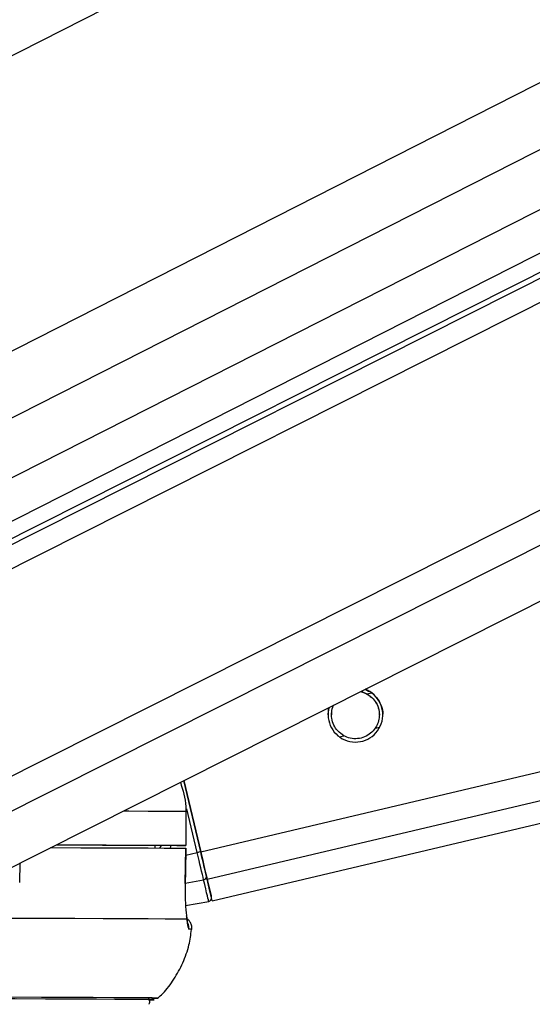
# Model space of a CAD drawing. Header units: millimetres. Extents: x 10 to 13239, y 20 to 10604.
# Tile 13 of 130: x 2477 to 2522, y 2934 to 3021. Entities that reach past the tile are written whole.
import ezdxf

# ---------------------------------------------------------------- set-up
doc = ezdxf.new("R2010")
doc.units = ezdxf.units.MM
doc.layers.add('COMPONENT_GEOMETRY', color=7, linetype='Continuous')
doc.styles.add('SLDTEXTSTYLE0', font='TXT', dxfattribs={"width": 0.75})
doc.dimstyles.new('SLDDIMSTYLE1', dxfattribs={"dimtxt": 75, "dimasz": 3.302, "dimexe": 0, "dimexo": 0.0625, "dimgap": 18.75, "dimtad": 0, "dimtih": 1, "dimtoh": 1, "dimdec": 1, "dimrnd": 1e-09, "dimzin": 12, "dimdsep": 46, "dimtxsty": 'SLDTEXTSTYLE0', "dimsah": 1, "dimcen": 0.09, "dimadec": 0, "dimazin": 3, "dimtfac": 1, "dimtdec": 1, "dimtofl": 0, "dimtmove": 0, "dimatfit": 3, "dimfxl": 1, "dimfrac": 2, "dimtolj": 1, "dimtzin": 12, "dimarcsym": 0})

# ---------------------------------------------------------------- blocks, each defined once
blk = doc.blocks.new('_D_5')
at = {"layer": 'COMPONENT_GEOMETRY', "color": 7}
for p, q in [((3876.961, 3780.567), (440.927, 3780.567)), ((444.102, 3780.567), (444.102, 2437.572)), ((294.05, 2422.338), (271.198, 2422.338)), ((271.198, 2422.338), (271.198, 2303.276)), ((594.154, 2422.338), (617.006, 2422.338)), ((617.006, 2422.338), (617.006, 2303.276)), ((271.198, 2303.276), (294.05, 2303.276)), ((617.006, 2303.276), (594.154, 2303.276)), ((444.102, 848.067), (444.102, 2191.062)), ((3787.574, 848.067), (440.927, 848.067))]:
    blk.add_line(p, q, dxfattribs=at)
for points in [[(444.102, 3780.567), (443.594, 3777.265), (444.61, 3777.265)], [(444.102, 848.067), (444.61, 851.369), (443.594, 851.369)]]:
    blk.add_solid(points, dxfattribs=at)
at = {"layer": 'COMPONENT_GEOMETRY', "color": 7, "char_height": 75, "attachment_point": 1, "style": 'SLDTEXTSTYLE0'}
for s, insert in [('9\'7.45"', (294.05, 2399.956)), ('2932.5mm', (197.956, 2287.742))]:
    blk.add_mtext(s, dxfattribs=dict(at, insert=insert))

msp = doc.modelspace()

# ---------------------------------------------------------------- linework, layer by layer
at = {"color": 8, "linetype": 'Continuous', "lineweight": 25}
for p, q in [((2643.047, 3102.072), (2446.003, 3002.031)), ((2692.969, 3101.48), (2456.597, 2981.471)), ((2704.246, 3101.346), (2457.994, 2976.321)), ((2714.423, 3101.226), (2461.014, 2972.567)), ((2461.698, 2965.005), (2731.928, 3101.018)), ((2462.026, 2967.321), (2727.751, 3101.068)), ((2465.751, 2948.825), (2767.294, 3100.599)), ((2467.241, 2946.503), (2773.256, 3100.529)), ((2492.744, 2947.406), (3124.525, 3096.38)), ((2493.31, 2945.008), (3134.748, 3096.26)), ((2507.367, 2961.269), (2507.767, 2961.364)), ((2508.079, 2958.247), (2508.483, 2958.342)), ((2504.924, 2957.503), (2505.326, 2957.598)), ((2492.437, 2947.334), (2491.53, 2951.183)), ((2489.165, 2947.726), (2489.31, 2947.96)), ((2491.431, 2947.096), (2492.437, 2947.334)), ((2476.837, 2944.689), (2476.88, 2946.423)), ((2491.39, 2944.642), (2492.999, 2944.949)), ((2489.021, 2934.542), (2489.018, 2934.543))]:
    msp.add_line(p, q, dxfattribs=at)
at = {"color": 7, "linetype": 'Continuous', "lineweight": 25}
for p, q in [((2726.812, 3101.079), (2463.637, 2968.616)), ((2464.339, 2970.464), (2721.719, 3101.139)), ((2474.418, 2945.185), (2782.828, 3100.415)), ((2493.757, 2943.102), (3142.876, 3096.164)), ((2506.802, 2961.484), (2507.367, 2961.269)), ((2491.268, 2953.666), (2492.745, 2947.406)), ((2492.744, 2947.406), (2491.269, 2953.666)), ((2491.451, 2950.959), (2491.447, 2947.959)), ((2491.46, 2950.959), (2491.451, 2950.959)), ((2491.456, 2947.959), (2491.46, 2950.959)), ((2488.717, 2947.965), (2488.713, 2947.728)), ((2490.456, 2947.959), (2488.717, 2947.961)), ((2491.39, 2944.624), (2491.441, 2947.709)), ((2491.426, 2947.709), (2491.432, 2947.709)), ((2491.381, 2944.622), (2491.39, 2944.624)), ((2491.42, 2942.678), (2493.446, 2943.045))]:
    msp.add_line(p, q, dxfattribs=at)
at = {"color": 8, "linetype": 'Continuous', "lineweight": 25, "flags": 128}
msp.add_lwpolyline([(2485.958, 2950.993), (2486.43, 2950.991), (2488.131, 2950.982), (2489.538, 2950.974), (2490.646, 2950.967), (2491.451, 2950.959)], dxfattribs=at)
at = {"color": 7, "linetype": 'Continuous', "lineweight": 25, "flags": 128}
for points in [[(2479.55, 2947.767), (2479.684, 2947.767), (2482.2, 2947.758), (2484.45, 2947.749), (2486.426, 2947.741), (2488.118, 2947.733), (2489.52, 2947.724), (2490.626, 2947.717), (2491.432, 2947.709)], [(2480.03, 2948.009), (2480.43, 2948.008), (2482.384, 2948), (2484.116, 2947.993), (2485.62, 2947.985), (2486.891, 2947.978), (2487.925, 2947.971), (2488.717, 2947.965)], [(2480.043, 2948.016), (2482.174, 2948.008), (2484.439, 2947.999), (2486.426, 2947.991), (2488.127, 2947.982), (2489.534, 2947.974), (2490.642, 2947.967), (2491.447, 2947.959)], [(2491.447, 2947.959), (2491.453, 2947.959), (2491.414, 2947.959), (2491.332, 2947.958), (2491.21, 2947.958), (2491.053, 2947.958), (2490.87, 2947.958), (2490.668, 2947.959), (2490.456, 2947.959)], [(2491.432, 2947.709), (2491.399, 2945.71), (2491.381, 2944.622)], [(2492.999, 2944.949), (2492.948, 2945.166), (2492.89, 2945.414), (2492.825, 2945.69), (2492.754, 2945.989), (2492.679, 2946.308), (2492.6, 2946.642), (2492.519, 2946.985), (2492.437, 2947.334)], [(2493.31, 2945.008), (2493.258, 2945.226), (2493.2, 2945.476), (2493.134, 2945.753), (2493.063, 2946.054), (2492.988, 2946.375), (2492.909, 2946.71), (2492.827, 2947.056), (2492.744, 2947.406)], [(2492.745, 2947.406), (2492.819, 2947.092), (2492.891, 2946.783), (2492.962, 2946.483), (2493.03, 2946.196), (2493.093, 2945.927), (2493.152, 2945.679), (2493.204, 2945.455), (2493.25, 2945.261)], [(2493.446, 2943.045), (2493.439, 2943.077), (2493.417, 2943.169), (2493.382, 2943.322), (2493.332, 2943.535), (2493.268, 2943.805), (2493.191, 2944.132), (2493.101, 2944.514), (2492.999, 2944.949)], [(2493.25, 2945.261), (2493.349, 2944.838), (2493.437, 2944.466), (2493.512, 2944.148), (2493.573, 2943.885), (2493.622, 2943.679), (2493.657, 2943.53), (2493.678, 2943.44), (2493.685, 2943.409)], [(2493.757, 2943.102), (2493.757, 2943.102), (2493.728, 2943.226), (2493.643, 2943.592), (2493.502, 2944.19), (2493.31, 2945.008)], [(2475.807, 2941.579), (2478.894, 2941.569), (2481.684, 2941.56), (2484.162, 2941.55), (2486.317, 2941.541), (2488.139, 2941.532), (2489.619, 2941.523), (2490.749, 2941.515), (2491.524, 2941.507)], [(2489.018, 2934.543), (2488.922, 2934.547), (2488.485, 2934.555), (2487.7, 2934.562), (2486.571, 2934.57), (2485.103, 2934.579), (2483.305, 2934.588), (2481.184, 2934.597), (2478.751, 2934.606), (2476.017, 2934.615), (2472.997, 2934.625), (2469.704, 2934.634), (2466.155, 2934.644), (2462.368, 2934.653), (2458.359, 2934.663), (2454.15, 2934.672), (2449.761, 2934.681), (2445.212, 2934.69), (2440.527, 2934.699), (2435.727, 2934.707), (2430.837, 2934.715), (2425.88, 2934.723), (2420.88, 2934.73)], [(2488.149, 2934.389), (2488.51, 2934.395), (2488.555, 2934.402), (2488.243, 2934.409), (2487.577, 2934.417), (2486.561, 2934.425), (2485.198, 2934.433), (2483.496, 2934.442), (2481.463, 2934.451), (2479.11, 2934.46), (2476.448, 2934.469), (2473.491, 2934.479), (2470.252, 2934.488), (2466.749, 2934.498), (2462.999, 2934.507), (2459.02, 2934.517), (2454.832, 2934.526), (2450.456, 2934.536), (2445.914, 2934.545), (2441.229, 2934.553), (2436.424, 2934.562), (2431.522, 2934.57), (2426.549, 2934.578), (2421.529, 2934.585)], [(2488.144, 2934.388), (2488.2, 2934.389), (2488.6, 2934.395), (2488.645, 2934.402), (2488.333, 2934.409), (2487.667, 2934.417), (2486.649, 2934.425), (2485.284, 2934.433), (2483.58, 2934.442), (2481.545, 2934.451), (2479.189, 2934.46), (2476.523, 2934.469)]]:
    msp.add_lwpolyline(points, dxfattribs=at)
at = {"color": 7, "linetype": 'Continuous', "lineweight": 25}
for centre, radius, start, end in [((2506.346, 2959.437), 2.4, 164.13092, 69.30316), ((2506.326, 2888.809), 60.15, 103.04917, 103.34979), ((2492.972, 2945.228), 0.28, 275.59875, 6.72029), ((2493.393, 2943.34), 0.3, 280.23427, 13.28979), ((2488.528, 2944.323), 9.793, 269.30071, 272.88494)]:
    msp.add_arc(centre, radius, start, end, dxfattribs=at)
at = {"color": 8, "linetype": 'Continuous', "lineweight": 25}
for centre, radius, start, end in [((2490.713, 2940.705), 1.001, 353.69691, 24.46693), ((2491.805, 2939.738), 0.862, 79.64728, 96.44712)]:
    msp.add_arc(centre, radius, start, end, dxfattribs=at)
msp.add_ellipse((2486.652, 2949.141), major_axis=(2.384, 2.819), ratio=0.999929, start_param=5.019237, end_param=5.088271, dxfattribs=at)
at = {"color": 7, "linetype": 'Continuous', "lineweight": 25}
for points, knots in [([(2506.776, 2961.471), (2506.784, 2961.47), (2507.004, 2961.458), (2507.189, 2961.354), (2507.367, 2961.255)], [0, 0, 0, 0, 0.039502, 1, 1, 1, 1]), ([(2507.189, 2961.679), (2507.404, 2961.579), (2507.659, 2961.461), (2507.856, 2961.3), (2507.887, 2961.274)], [0, 0, 0, 0, 0.839817, 1, 1, 1, 1]), ([(2507.367, 2961.269), (2507.555, 2961.141), (2507.902, 2960.904), (2508.267, 2960.354), (2508.451, 2959.762), (2508.454, 2959.168), (2508.325, 2958.658), (2508.156, 2958.376), (2508.079, 2958.247)], [0, 0, 0, 0, 0.204649, 0.376349, 0.54885, 0.703375, 0.86432, 1, 1, 1, 1]), ([(2507.367, 2961.255), (2507.556, 2961.127), (2507.904, 2960.891), (2508.262, 2960.342), (2508.44, 2959.83), (2508.431, 2959.521), (2508.428, 2959.418)], [0, 0, 0, 0, 0.322708, 0.593506, 0.865546, 1, 1, 1, 1]), ([(2507.887, 2961.274), (2508.043, 2961.124), (2508.354, 2960.823), (2508.647, 2960.196), (2508.761, 2959.7), (2508.74, 2959.466), (2508.737, 2959.433)], [0, 0, 0, 0, 0.329971, 0.662306, 0.951122, 1, 1, 1, 1]), ([(2505.326, 2957.598), (2505.138, 2957.726), (2504.791, 2957.962), (2504.426, 2958.512), (2504.241, 2959.105), (2504.243, 2959.696), (2504.326, 2960.091), (2504.426, 2960.271), (2504.439, 2960.295)], [0, 0, 0, 0, 0.230133, 0.423247, 0.617247, 0.791036, 0.972013, 1, 1, 1, 1]), ([(2504.265, 2959.422), (2504.261, 2959.505), (2504.25, 2959.782), (2504.329, 2960.084), (2504.433, 2960.27), (2504.449, 2960.3)], [0, 0, 0, 0, 0.264902, 0.880224, 1, 1, 1, 1]), ([(2503.956, 2959.434), (2503.958, 2959.593), (2503.959, 2959.831), (2504.032, 2960.034), (2504.056, 2960.102)], [0, 0, 0, 0, 0.666905, 1, 1, 1, 1]), ([(2508.079, 2958.247), (2507.957, 2958.095), (2507.711, 2957.791), (2507.159, 2957.464), (2506.535, 2957.31), (2505.878, 2957.347), (2505.509, 2957.515), (2505.326, 2957.598)], [0, 0, 0, 0, 0.19649, 0.392654, 0.593391, 0.798812, 1, 1, 1, 1]), ([(2490.961, 2953.511), (2491.18, 2952.81), (2491.441, 2951.971), (2491.45, 2951.101), (2491.451, 2950.959)], [0, 0, 0, 0, 0.836483, 1, 1, 1, 1]), ([(2491.381, 2944.622), (2491.379, 2944.356), (2491.373, 2943.641), (2491.416, 2942.54), (2491.482, 2941.825), (2491.521, 2941.529), (2491.524, 2941.507)], [0, 0, 0, 0, 0.220484, 0.59366, 0.970346, 1, 1, 1, 1]), ([(2491.603, 2941.108), (2491.603, 2941.107), (2491.604, 2941.105), (2491.574, 2941.261), (2491.547, 2941.481), (2491.514, 2941.715), (2491.506, 2941.77)], [0, 0, 0, 0, 0.114235, 0.41382, 0.861728, 1, 1, 1, 1]), ([(2491.942, 2940.553), (2491.951, 2940.589), (2491.992, 2940.749), (2491.928, 2941.022), (2491.781, 2941.295), (2491.633, 2941.454), (2491.542, 2941.509), (2491.518, 2941.524)], [0, 0, 0, 0, 0.095963, 0.436335, 0.70107, 0.922023, 1, 1, 1, 1]), ([(2491.524, 2941.507), (2491.552, 2941.254), (2491.61, 2940.732), (2491.675, 2940.641), (2491.708, 2940.595)], [0, 0, 0, 0, 0.485361, 1, 1, 1, 1]), ([(2488.962, 2934.522), (2489.116, 2934.663), (2489.662, 2935.161), (2490.429, 2936.205), (2491.212, 2937.636), (2491.741, 2939.111), (2491.875, 2940.112), (2491.935, 2940.563)], [0, 0, 0, 0, 0.0910941, 0.3220474, 0.560082, 0.8021101, 1, 1, 1, 1]), ([(2488.206, 2934.005), (2488.223, 2934.035), (2488.269, 2934.118), (2488.275, 2934.278), (2488.242, 2934.425), (2488.193, 2934.491), (2488.179, 2934.51)], [0, 0, 0, 0, 0.190041, 0.532066, 0.864865, 1, 1, 1, 1])]:
    msp.add_open_spline(points, degree=3, knots=knots, dxfattribs=at)

# ---------------------------------------------------------------- dimensions: what is measured, and where the dimension line sits
at = {"layer": 'COMPONENT_GEOMETRY', "color": 7}
dim = msp.add_linear_dim(base=(444.102, 3780.567), p1=(3788.844, 848.067), p2=(3878.231, 3780.567), angle=90, dimstyle='SLDDIMSTYLE1', dxfattribs=at)
dim.commit()
dim.dimension.update_dxf_attribs({"geometry": '_D_5', "text_midpoint": (444.102, 2314.317), "dimtype": 160})

doc.saveas('drawing.dxf')
